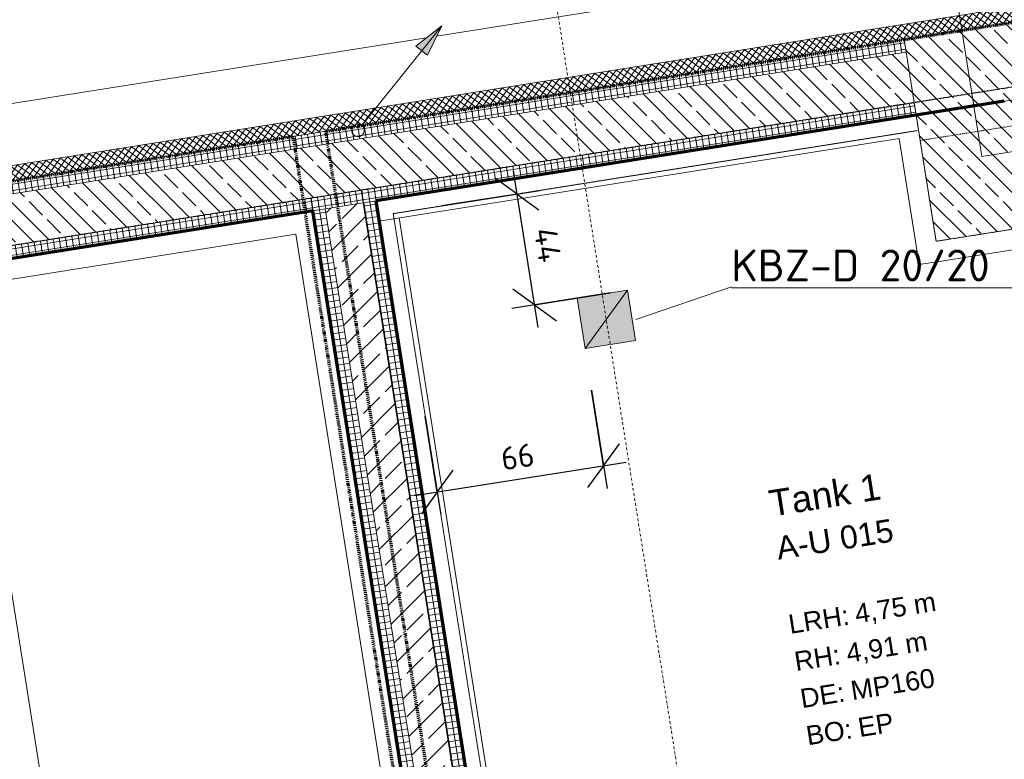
# Model space of a CAD drawing. Header units: millimetres. Extents: x 1523 to 75153, y -41886 to 10268.
# Tile 31 of 54: x 39508 to 43368, y -13871 to -10973. Entities that reach past the tile are written whole.
import ezdxf

# ---------------------------------------------------------------- set-up
doc = ezdxf.new("R2010")
doc.units = ezdxf.units.MM
for name, pattern in [('_Projekt 07 -  _  -  _  -  _  -', [7.5, 3.5, -2, 0, -2]), ('CAx_nichtHalbton', [20001.0584, 10000, -0.5292, 10000, -0.5292]), ('IMPORT-STRICHPUNKT _7_', [20, 10, -5, 0, -5]), ('IMPORT-VERDECKT _8_', [7.5, 5, -2.5]), ('Rasterlinie', [22.225, 12.7, -3.175, 3.175, -3.175]), ('Verdeckt 2x', [3.572, 2.3813, -1.1907])]:
    doc.linetypes.add(name, pattern=pattern)
for name, color, linetype, lineweight, true_color in [('10 VSI--Wärmeschutz _veritkal_', 7, 'Continuous', 13, 0x656565), ('20 A--Bodenplatte', 7, 'Continuous', 13, 0x656565), ('90 A--Achsraster _1_50_', 7, 'IMPORT-STRICHPUNKT _7_', 13, 0x656565), ('AD', 1, 'Continuous', 13, 0xff0000), ('Neubau_10 A--Stütze', 7, 'Continuous', 13, 0x656565), ('Neubau_10 A--Wand außen _tragend_', 7, 'Continuous', 13, 0x656565), ('Neubau_10 A--Wand innen _tragend_', 7, 'Continuous', 13, 0x656565), ('Neubau_10 VSI--Wärmeschutz _veritkal_', 7, 'Continuous', 13, 0x656565), ('Neubau_20 A--Bodenplatte', 7, 'Continuous', 13, 0x656565), ('Neubau_20 A--Gründungsbelag', 7, 'Continuous', 13, 0x656565), ('Neubau_20 A--Träger _ Deckenkonstruktion', 7, 'IMPORT-VERDECKT _8_', 13, 0x656565), ('Neubau_80 A--Raum', 7, 'Continuous', 13, 0x656565), ('Xref_706_5_--_ÜP_-1_000_16_Übersichtsplan UG_IFC 2025_01_13_dwg', 7, 'Continuous', 13, 0x767676), ('XX', 7, 'Continuous', 18, 0x804040)]:
    doc.layers.add(name, color=color, linetype=linetype, lineweight=lineweight, true_color=true_color)
for name, color, linetype, lineweight in [('A-____-NOTE-TEXT', 7, 'Continuous', 13), ('AD_Detail', 7, 'Continuous', 13), ('Ax-50_BM-Bem', 7, 'Continuous', 9), ('Ax_BM-Bem', 7, 'Continuous', 9), ('Ex_LE-Trasse', 7, 'Continuous', 18), ('GB_HLS-OBJ', 7, 'Continuous', 18), ('M-EQPM-___-IDEN', 7, 'Continuous', 9), ('S-GRID-____-OTLN', 7, 'Continuous', 9)]:
    doc.layers.add(name, color=color, linetype=linetype, lineweight=lineweight)
doc.styles.add('Arial', font='arial.ttf', dxfattribs={"height": 75})
doc.styles.add('Arial_B', font='txt', dxfattribs={"height": 103.174603})
doc.styles.add('Arial_B_1', font='txt', dxfattribs={"height": 90.277778})
doc.styles.add('ISOCPEUR', font='isocpeur.ttf', dxfattribs={"height": 125})
doc.styles.add('ISOCPEUR_2', font='isocpeur.ttf', dxfattribs={"height": 90})
doc.dimstyles.new('KI_1_8_mm_Isocpeur__cm_m__Aufrundung_auf_5_mm_ELT_Gesamtbemaßung_1', dxfattribs={"dimscale": 304.8, "dimtxt": 89.638306, "dimasz": 0.492126, "dimexe": 0.295276, "dimexo": 0.0625, "dimgap": 0.049213, "dimtad": 1, "dimdec": 1, "dimlfac": 0.1, "dimrnd": 0.5, "dimdsep": 46, "dimtxsty": 'ISOCPEUR_2', "dimblk1": 'OBLIQUE', "dimblk2": 'OBLIQUE', "dimsah": 1, "dimcen": 0.09, "dimdle": 0.295276, "dimadec": 0, "dimazin": 0, "dimtfac": 1, "dimtdec": 4, "dimtix": 1, "dimtmove": 0, "dimatfit": 3, "dimfxl": 0.984252, "dimfxlon": 1, "dimtvp": 1, "dimtfill": 1, "dimtolj": 1, "dimtzin": 0, "dimlwd": 25, "dimlwe": 25, "dimarcsym": 2})
pattern_1 = [(5.336, (0, 0), (-2.324905, 24.891662), []), (95.336, (0, 0), (24.891662, 2.324905), [])]
pattern_2 = [(275.336, (0, 0), (24.891662, 2.324905), []), (5.336, (0, 0), (-2.324905, 24.891662), [])]
pattern_3 = [(221.336, (0, 0), (-99.07104, 112.6274), []), (221.336, (33.02, -37.54), (-99.07104, 112.6274), []), (221.336, (66.05, -75.08), (-99.07104, 112.6274), [75, -25])]

# ---------------------------------------------------------------- blocks, each defined once
blk = doc.blocks.new('SuD_KBZ-D_RB Allgemein - SuD_KBZ-D_RB Allgemein-40250280-SuD_-1UG gesamt Plot  - Blatt 2')
at = {"layer": 'AD', "lineweight": 18, "true_color": 0xffa042, "transparency": 33554560}
blk.add_hatch(color=21, dxfattribs=at).paths.add_polyline_path([(-100, -100), (100, -100), (100, 100), (-100, 100), (-100, 76.2)])
at = {"layer": 'AD', "color": 7}
for p, q in [((-100, -100), (100, 100)), ((-100, -100), (-100, 100)), ((-100, 100), (100, 100)), ((100, 100), (100, -100)), ((100, -100), (-100, -100))]:
    blk.add_line(p, q, dxfattribs=at)
at = {"layer": 'AD_Detail'}
for p, q in [((100, 100), (-100, 100)), ((-100, 100), (-100, -100)), ((100, -100), (100, 100)), ((-100, -100), (100, -100))]:
    blk.add_line(p, q, dxfattribs=at)
blk = doc.blocks.new('ELT_Leerrohr_Steigepfeil 1_50 - Anfang rauf-28785750-SuD_-1UG gesamt Plot  - Blatt 2')
at = {"layer": 'Ex_LE-Trasse'}
blk.add_circle((0, 0), 25.1, dxfattribs=at)
blk = doc.blocks.new('Xref_706_5_--_ÜP_-1_000_11_Übersichtsplan UG_IFC 2024_09_30_dwg_Standard-Rastermarker_7-41960560-SuD_-1UG gesamt Plot  - Blatt 2')
at = {"layer": '90 A--Achsraster _1_50_', "color": 9, "true_color": 0xcbcbcb}
blk.add_line((38626.4, 0), (93805.6, 0), dxfattribs=at)
blk = doc.blocks.new('Xref_706_5_--_ÜP_-1_000_11_Übersichtsplan UG_IFC 2024_09_30_dwg_Standard-Rastermarker_12-V5-SuD_-1UG gesamt Plot  - Blatt 2')
at = {"layer": '90 A--Achsraster _1_50_', "color": 9, "true_color": 0xcbcbcb}
blk.add_line((0, 0), (28500, 0), dxfattribs=at)
blk = doc.blocks.new('Xref_706_5_--_ÜP_-1_000_16_Übersichtsplan UG_IFC 2025_01_13_dwg-35469238-SuD_-1UG gesamt Plot  - Blatt 2')
at = {"layer": '10 VSI--Wärmeschutz _veritkal_', "true_color": 0xcbcbcb}
h = blk.add_hatch(dxfattribs=at)
h.set_pattern_fill('FP_9', color=9, style=0, pattern_type=2)
h.set_pattern_definition([(320.336, (0, 0), (12.765685, 15.396015), []), (50.336, (0, 0), (-15.396015, 12.765685), [])])
h.paths.add_polyline_path([(9016, -57728.6), (7994.5, -46792.2), (7934.8, -46797.7), (8956.3, -57734.2), (9005.9, -57729.5)])
at = {"layer": 'Neubau_10 A--Stütze', "true_color": 0xcbcbcb}
h = blk.add_hatch(dxfattribs=at)
h.set_pattern_fill('FP_6', color=9, style=0, pattern_type=2)
h.set_pattern_definition(pattern_3)
h.paths.add_polyline_path([(8840.3, -47244.5), (8793.8, -46746.7), (7997.2, -46821.1), (8043.7, -47318.9), (8462, -47279.8)])
at = {"layer": 'Neubau_10 A--Wand außen _tragend_', "true_color": 0xcbcbcb}
h = blk.add_hatch(dxfattribs=at)
h.set_pattern_fill('FP_5', color=9, style=0, pattern_type=2)
h.set_pattern_definition(pattern_2)
h.paths.add_polyline_path([(8293, -49449.9), (8093.5, -47314.2), (8043.7, -47318.9), (8243.2, -49454.6)])
h = blk.add_hatch(dxfattribs=at)
h.set_pattern_fill('FP_6', color=9, style=0, pattern_type=2)
h.set_pattern_definition(pattern_3)
h.paths.add_polyline_path([(8492.1, -49431.3), (8292.6, -47295.6), (8093.5, -47314.2), (8293, -49449.9), (8473.9, -49433)])
h = blk.add_hatch(dxfattribs=at)
h.set_pattern_fill('FP_5', color=9, style=0, pattern_type=2)
h.set_pattern_definition(pattern_2)
h.paths.add_polyline_path([(8541.9, -49426.7), (8342.4, -47291), (8292.6, -47295.6), (8492.1, -49431.3), (8534.6, -49427.4)])
h = blk.add_hatch(dxfattribs=at)
h.set_pattern_fill('FP_6', color=9, style=0, pattern_type=2)
h.set_pattern_definition(pattern_3)
h.paths.add_polyline_path([(8811.1, -52846.5), (8492.1, -49431.3), (8293, -49449.9), (8612, -52865.1), (8690.8, -52857.7)])
h = blk.add_hatch(dxfattribs=at)
h.set_pattern_fill('FP_5', color=9, style=0, pattern_type=2)
h.set_pattern_definition(pattern_2)
h.paths.add_polyline_path([(8860.9, -52841.8), (8541.9, -49426.7), (8492.1, -49431.3), (8811.1, -52846.5)])
h = blk.add_hatch(dxfattribs=at)
h.set_pattern_fill('FP_5', color=9, style=0, pattern_type=2)
h.set_pattern_definition(pattern_2)
h.paths.add_polyline_path([(8612, -52865.1), (8293, -49449.9), (8243.2, -49454.6), (8562.2, -52869.7)])
at = {"layer": 'Neubau_10 A--Wand innen _tragend_', "true_color": 0xcbcbcb}
h = blk.add_hatch(dxfattribs=at)
h.set_pattern_fill('FP_1', color=9, style=0, pattern_type=2)
h.set_pattern_definition(pattern_1)
h.paths.add_polyline_path([(12977.3, -49062.6), (12972.6, -49012.8), (8541.9, -49426.7), (8546.6, -49476.5), (12969.4, -49063.4)])
h = blk.add_hatch(dxfattribs=at)
h.set_pattern_fill('FP_2', color=9, style=0, pattern_type=2)
h.set_pattern_definition([(131.336, (0, 0), (90.10192, 79.25683), []), (131.336, (-45.05, -39.63), (90.10192, 79.25683), [90, -30])])
h.paths.add_polyline_path([(12991.2, -49212), (12977.3, -49062.6), (8546.6, -49476.5), (8560.5, -49625.8), (12967.6, -49214.2)])
h = blk.add_hatch(dxfattribs=at)
h.set_pattern_fill('FP_1', color=9, style=0, pattern_type=2)
h.set_pattern_definition(pattern_1)
h.paths.add_polyline_path([(12995.9, -49261.8), (12991.2, -49212), (8560.5, -49625.8), (8565.2, -49675.6), (12988, -49262.5)])
at = {"layer": '10 VSI--Wärmeschutz _veritkal_', "color": 9, "true_color": 0xcbcbcb}
blk.add_line((8562.2, -52869.7), (8043.7, -47318.9), dxfattribs=at)
at = {"layer": '10 VSI--Wärmeschutz _veritkal_', "color": 9, "true_color": 0xcbcbcb, "flags": 128}
blk.add_lwpolyline([(7997.2, -46821.1), (7994.5, -46792.2), (7934.8, -46797.7), (8956.3, -57734.2), (8970.3, -57883.5), (9030, -57877.9), (9027.2, -57848.1)], dxfattribs=at)
at = {"layer": '20 A--Bodenplatte', "color": 9, "true_color": 0xcbcbcb, "flags": 128}
blk.add_lwpolyline([(8135.2, -42922.3), (8520.3, -47044.4), (4766.6, -47395), (4381.6, -43272.9)], close=True, dxfattribs=at)
at = {"layer": 'Neubau_10 A--Stütze', "color": 9, "true_color": 0xcbcbcb, "flags": 128}
blk.add_lwpolyline([(8840.3, -47244.5), (8793.8, -46746.7), (7997.2, -46821.1), (8043.7, -47318.9)], close=True, dxfattribs=at)
at = {"layer": 'Neubau_10 A--Wand außen _tragend_', "color": 9, "true_color": 0xcbcbcb, "flags": 128}
for points in [[(8043.7, -47318.9), (8243.2, -49454.6), (8562.2, -52869.7)], [(8093.5, -47314.2), (8293, -49449.9), (8612, -52865.1)], [(8292.6, -47295.6), (8492.1, -49431.3), (8811.1, -52846.5)], [(8860.9, -52841.8), (8541.9, -49426.7), (8342.4, -47291)]]:
    blk.add_lwpolyline(points, dxfattribs=at)
at = {"layer": 'Neubau_10 A--Wand innen _tragend_', "color": 9, "true_color": 0xcbcbcb}
for p, q in [((8546.6, -49476.5), (12977.3, -49062.6)), ((8560.5, -49625.8), (12991.2, -49212))]:
    blk.add_line(p, q, dxfattribs=at)
at = {"layer": 'Neubau_10 A--Wand innen _tragend_', "color": 9, "true_color": 0xcbcbcb, "flags": 128}
for points in [[(8565.2, -49675.6), (12995.9, -49261.8), (12972.6, -49012.8), (8541.9, -49426.7)], [(11850.3, -50975.7), (11900.1, -50971.1), (11737.3, -49228.7), (11732.7, -49178.9), (8496.8, -49481.1), (8501.4, -49530.9), (8510.7, -49630.5), (8515.4, -49680.3), (11552.2, -49396.6), (11682.4, -50790.5), (8645.6, -51074.2), (8650.2, -51124), (8659.5, -51223.5), (8664.2, -51273.3)]]:
    blk.add_lwpolyline(points, close=True, dxfattribs=at)
at = {"layer": 'Neubau_10 VSI--Wärmeschutz _veritkal_', "color": 9, "true_color": 0xcbcbcb, "flags": 128}
for points in [[(8840.3, -47244.5), (8807.7, -46896), (8806.5, -46883.6), (8805.4, -46871.1), (8796.1, -46771.6), (8794.9, -46759.1), (8793.8, -46746.7), (8873.4, -46739.2), (7676.5, -33925)], [(8541.9, -49426.7), (8621.6, -49419.3), (8429.5, -47363.2), (8927.3, -47316.7), (8919.9, -47237.1), (8887.4, -46888.6), (8807.7, -46896)], [(8342.4, -47291), (8541.9, -49426.7), (12972.6, -49012.8), (12857.3, -47778.2)], [(12777.6, -47785.7), (12885.5, -48940.6), (8614.1, -49339.6)], [(9430.9, -52708.2), (9351.3, -52715.7), (8933.1, -52754.7), (8652.2, -49747.8), (13003.3, -49341.4), (12995.9, -49261.8), (8565.2, -49675.6), (8860.9, -52841.8)]]:
    blk.add_lwpolyline(points, dxfattribs=at)
at = {"layer": 'Neubau_20 A--Bodenplatte', "color": 9, "true_color": 0xcbcbcb, "flags": 128}
for points in [[(7913.2, -49147), (7868.2, -48666.1), (7789.2, -47819.7), (7672.6, -46571.1), (7971.3, -46543.2), (7688.5, -43516.4), (7389.8, -43544.3), (6809.9, -37335.4), (7108.6, -37307.5), (6516.7, -30970.6), (6437.6, -30124.3), (5248.2, -17390)], [(9461.9, -65727.7), (9058.7, -61410.6), (9357.4, -61382.7), (8957.5, -57101.3), (8658.8, -57129.2), (7917, -49187.5)]]:
    blk.add_lwpolyline(points, dxfattribs=at)
blk.add_lwpolyline([(8520.3, -47044.4), (8135.2, -42922.3), (4381.6, -43272.9), (4766.6, -47395)], close=True, dxfattribs=at)
at = {"layer": 'Neubau_20 A--Gründungsbelag', "color": 9, "true_color": 0xcbcbcb, "flags": 128}
blk.add_lwpolyline([(7092, -33904.2), (8541.9, -49426.7), (12972.6, -49012.8), (12939.1, -48654.4), (13188.1, -48631.2), (13548.9, -52494.3), (35549.7, -50439.3)], dxfattribs=at)
blk.add_lwpolyline([(8565.2, -49675.6), (9210.6, -56585.5), (13641.3, -56171.7), (13521.8, -54892.2), (13770.7, -54869), (13583.8, -52867.7), (13334.9, -52890.9), (12995.9, -49261.8)], close=True, dxfattribs=at)
at = {"layer": 'Neubau_20 A--Träger _ Deckenkonstruktion', "color": 9, "true_color": 0xcbcbcb}
blk.add_line((8442, -47281.7), (7168.3, -33646), dxfattribs=at)
at = {"layer": 'Neubau_20 A--Träger _ Deckenkonstruktion', "color": 9, "true_color": 0xcbcbcb, "flags": 128}
blk.add_lwpolyline([(6770.1, -33683.2), (8043.7, -47318.9), (8840.3, -47244.5), (7566.6, -33608.8)], close=True, dxfattribs=at)
for name, p, rotation in [('Xref_706_5_--_ÜP_-1_000_11_Übersichtsplan UG_IFC 2024_09_30_dwg_Standard-Rastermarker_7-41960560-SuD_-1UG gesamt Plot  - Blatt 2', (14224.8, -110805.2), 95.33628353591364), ('Xref_706_5_--_ÜP_-1_000_11_Übersichtsplan UG_IFC 2024_09_30_dwg_Standard-Rastermarker_12-V5-SuD_-1UG gesamt Plot  - Blatt 2', (29552, -46640.7), 185.3362835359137)]:
    blk.add_blockref(name, p, dxfattribs=dict(rotation=rotation))
at = {"layer": 'Neubau_80 A--Raum', "attachment_point": 1, "rotation": 95.3363, "line_spacing_factor": 0.941778}
for s, insert, char_height, width, style in [('4,75 m', (10239.8, -47658.7), 75, 382.894, 'Arial'), ('4,91 m', (10391.8, -47702), 75, 382.894, 'Arial'), ('MP160', (10539, -47693.9), 75, 396.667, 'Arial'), ('A-U 015', (9956.1, -47949.8), 90.28, 543.112, 'Arial_B_1'), ('Tank 1', (9773.1, -47967.3), 103.17, 531.329, 'Arial_B'), ('EP', (10685.2, -47674.5), 75, 167.114, 'Arial'), ('LRH:', (10264.3, -47920.5), 75, 284.645, 'Arial'), ('RH:', (10411, -47906.8), 75, 214.861, 'Arial'), ('DE:', (10557.6, -47893.1), 75, 208.434, 'Arial'), ('BO:', (10704.3, -47879.4), 75, 215.779, 'Arial')]:
    blk.add_mtext(s, dxfattribs=dict(at, insert=insert, char_height=char_height, width=width, style=style))
blk = doc.blocks.new('DIMBLOCK28-SuD_-1UG gesamt Plot  - Blatt 2')
at = {"layer": 'Ax-50_BM-Bem', "lineweight": 25}
for p, q in [((41540.9, -12179.3), (41443.9, -11566.9)), ((41458, -11655.8), (41372.2, -11593.5)), ((41161.7, -11702.7), (41546.9, -11641.7)), ((41458, -11655.8), (41161.7, -11702.7)), ((41458, -11655.8), (41543.8, -11718.2)), ((41526.8, -12090.4), (41441, -12028.1)), ((41823.1, -12043.5), (41437.9, -12104.5)), ((41526.8, -12090.4), (41823.1, -12043.5)), ((41526.8, -12090.4), (41612.6, -12152.7))]:
    blk.add_line(p, q, dxfattribs=at)
at = {"layer": 'Ax-50_BM-Bem', "color": 0, "lineweight": 25, "insert": (41612.1, -11781.5), "char_height": 90, "width": 172.102, "attachment_point": 1, "rotation": 279, "line_spacing_factor": 1.149209, "style": 'ISOCPEUR_2', "bg_fill": 3, "box_fill_scale": 1.25, "bg_fill_color": 256, "bg_fill_true_color": 13158600, "bg_fill_transparency": 0}
blk.add_mtext('44', dxfattribs=at)
blk = doc.blocks.new('_Oblique')
at = {"color": 0, "linetype": 'ByBlock', "lineweight": -2}
blk.add_line((-0.5, -0.5), (0.5, 0.5), dxfattribs=at)
blk = doc.blocks.new('DIMBLOCK29-SuD_-1UG gesamt Plot  - Blatt 2')
at = {"layer": 'Ax-50_BM-Bem', "lineweight": 25}
for p, q in [((41750.2, -12424.1), (41811.3, -12809.3)), ((41797.2, -12720.4), (41750.2, -12424.1)), ((41098.4, -12527.3), (41159.4, -12912.5)), ((41145.3, -12823.7), (41098.4, -12527.3)), ((41797.2, -12720.4), (41859.5, -12634.6)), ((41056.4, -12837.7), (41886.1, -12706.3)), ((41797.2, -12720.4), (41734.8, -12806.2)), ((41145.3, -12823.7), (41207.6, -12737.8)), ((41145.3, -12823.7), (41083, -12909.5))]:
    blk.add_line(p, q, dxfattribs=at)
at = {"layer": 'Ax-50_BM-Bem', "color": 0, "lineweight": 25, "insert": (41388.5, -12650.9), "char_height": 90, "width": 150.589, "attachment_point": 1, "rotation": 9, "line_spacing_factor": 1.149209, "style": 'ISOCPEUR_2', "bg_fill": 3, "box_fill_scale": 1.25, "bg_fill_color": 256, "bg_fill_true_color": 13158600, "bg_fill_transparency": 0}
blk.add_mtext('66', dxfattribs=at)

msp = doc.modelspace()

# ---------------------------------------------------------------- hatches: boundary and pattern name
at = {"layer": 'A-____-NOTE-TEXT'}
msp.add_hatch(color=256, dxfattribs=at).paths.add_polyline_path([(41106.867, -11112.185), (41162.538, -10996.605), (41061.834, -11076.083), (41092.115, -11100.358)])

# ---------------------------------------------------------------- linework, layer by layer
at = {"layer": 'A-____-NOTE-TEXT', "lineweight": 9}
for p, q in [((40849.789, -11386.719), (41162.538, -10996.605)), ((41162.538, -10996.605), (41061.834, -11076.083)), ((41162.538, -10996.605), (41061.834, -11076.083)), ((41106.867, -11112.185), (41162.538, -10996.605)), ((41162.538, -10996.605), (41106.867, -11112.185)), ((41061.834, -11076.083), (41106.867, -11112.185)), ((41061.834, -11076.083), (41106.867, -11112.185)), ((41061.834, -11076.083), (41106.867, -11112.185))]:
    msp.add_line(p, q, dxfattribs=at)
at = {"layer": 'M-EQPM-___-IDEN'}
msp.add_line((41923.072, -12147.169), (42298.085, -12019.989), dxfattribs=at)
at = {"layer": 'S-GRID-____-OTLN', "linetype": 'Rasterlinie', "lineweight": 25}
msp.add_line((73944.576, -6399.075), (16884.88, -15436.443), dxfattribs=at)
at = {"layer": 'XX', "color": 163, "linetype": '_Projekt 07 -  _  -  _  -  _  -', "lineweight": 70, "true_color": 0x8080c0}
for p, q in [((56305.809, -8940.301), (40707.163, -11410.884)), ((40707.065, -11410.263), (41467.336, -16210.429))]:
    msp.add_line(p, q, dxfattribs=at)
at = {"layer": 'XX', "color": 7, "linetype": 'CAx_nichtHalbton', "lineweight": 70, "true_color": 0xffffff}
for p, q in [((43368.15, -11292.528), (40903.868, -11682.832)), ((40903.868, -11682.832), (41600.002, -16078.05)), ((40656.945, -11721.941), (33802.388, -12807.596)), ((41052.725, -14220.797), (40656.945, -11721.941))]:
    msp.add_line(p, q, dxfattribs=at)
at = {"layer": 'XX', "color": 9, "linetype": 'Verdeckt 2x', "true_color": 0xc0c0c0}
for q in [(43026.907, -11407.324), (41485.62, -14972.325)]:
    msp.add_line((40972.515, -11732.708), q, dxfattribs=at)
at = {"layer": 'XX', "color": 5, "linetype": '_Projekt 07 -  _  -  _  -  _  -', "lineweight": 70, "true_color": 0x0000ff}
for p, q in [((40580.774, -11430.902), (18164.802, -14981.243)), ((41322.935, -16116.717), (40580.774, -11430.902))]:
    msp.add_line(p, q, dxfattribs=at)

# ---------------------------------------------------------------- block references
at = {"layer": 'Ex_LE-Trasse', "rotation": 6.33185823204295}
msp.add_blockref('ELT_Leerrohr_Steigepfeil 1_50 - Anfang rauf-28785750-SuD_-1UG gesamt Plot  - Blatt 2', (40834.133, -11406.337), dxfattribs=at)
at = {"layer": 'GB_HLS-OBJ', "rotation": 9.00000000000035}
msp.add_blockref('SuD_KBZ-D_RB Allgemein - SuD_KBZ-D_RB Allgemein-40250280-SuD_-1UG gesamt Plot  - Blatt 2', (41807.633, -12147.169), dxfattribs=at)
at = {"layer": 'Xref_706_5_--_ÜP_-1_000_16_Übersichtsplan UG_IFC 2025_01_13_dwg', "color": 9, "true_color": 0xcbcbcb, "rotation": 273.6637164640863}
msp.add_blockref('Xref_706_5_--_ÜP_-1_000_16_Übersichtsplan UG_IFC 2025_01_13_dwg-35469238-SuD_-1UG gesamt Plot  - Blatt 2', (89683.72, 0), dxfattribs=at)

# ---------------------------------------------------------------- texts
at = {"layer": 'M-EQPM-___-IDEN', "color": 30, "true_color": 0xff8000, "insert": (42298.085, -11873.239), "char_height": 125, "width": 1543.24844, "attachment_point": 1, "style": 'ISOCPEUR'}
msp.add_mtext('\\LKBZ-D 20/20 (E)', dxfattribs=at)

# ---------------------------------------------------------------- next in the draw order: dimensions: what is measured, and where the dimension line sits
at = {"layer": 'Ax_BM-Bem', "lineweight": 25}
for base, p1, p2, angle, override, picture, middle in [((41457.968, -11655.819), (41823.105, -12043.472), (41161.661, -11702.75), 279, {"dimpost": '<>', "dimfxl": 744.042981}, 'DIMBLOCK28-SuD_-1UG gesamt Plot  - Blatt 2', (41551.645, -11863.725)), ((41797.179, -12720.409), (41098.374, -12527.35), (41750.248, -12424.103), 9, {"dimpost": '<>', "dimfxl": 660}, 'DIMBLOCK29-SuD_-1UG gesamt Plot  - Blatt 2', (41461.855, -12712.772))]:
    dim = msp.add_linear_dim(base=base, p1=p1, p2=p2, angle=angle, dimstyle='KI_1_8_mm_Isocpeur__cm_m__Aufrundung_auf_5_mm_ELT_Gesamtbemaßung_1', override=override, dxfattribs=at)
    dim.commit()
    dim.dimension.update_dxf_attribs({"geometry": picture, "text_midpoint": middle})

doc.saveas('drawing.dxf')
